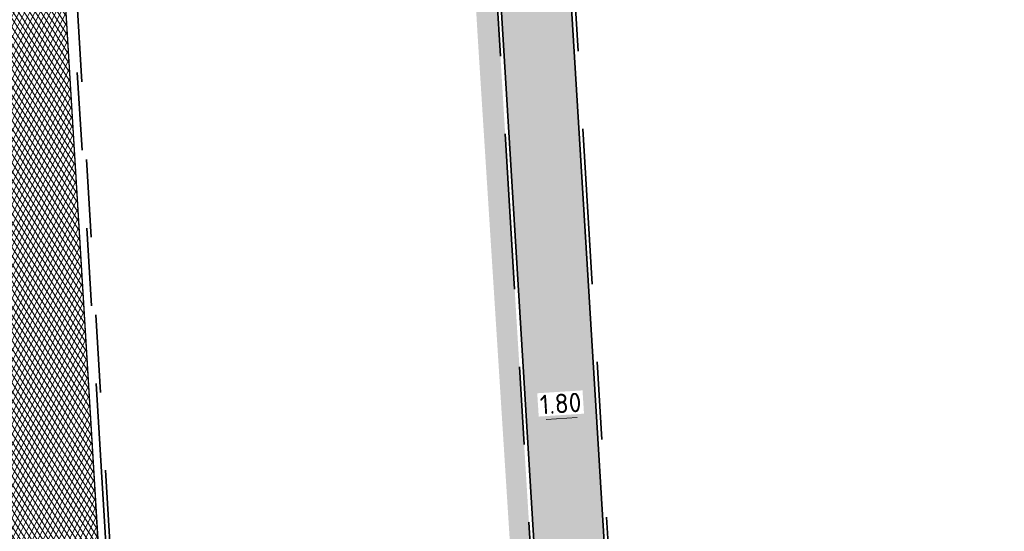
# Model space of a CAD drawing. Header units: metres. Extents: x 162305 to 163132, y 502542 to 502928.
# Tile 8 of 222: x 162394 to 162419, y 502669 to 502683. Entities that reach past the tile are written whole.
import ezdxf

# ---------------------------------------------------------------- set-up
doc = ezdxf.new("R2010")
doc.units = ezdxf.units.M
for name, pattern in [('VH-OPSLUITBAND-SO', [10, 4, -2, 2, -2]), ('VH-TROTTOIRBAND-SO', [15, 5, -2, 2, -2, 2, -2]), ('ZZ-HIDDEN-SO', [4, 2, -2])]:
    doc.linetypes.add(name, pattern=pattern)
for name, color, linetype, lineweight in [('Default', 7, 'Continuous', 0), ('N-WB-BANDEN-VOORKANTBAND', 2, 'Continuous', 30), ('N-WE-GR-GRAS-A-200', 62, 'Continuous', 18), ('N-WE-VH-GESLOTENVERHARDING_ASFALT-A-200', 12, 'Continuous', 18), ('N-WE-VH-KANTOPSLUITING_BETONRUG-G', 7, 'ZZ-HIDDEN-SO', 35), ('N-WE-VH-KANTOPSLUITING_VOORKANTBAND-G', 50, 'Continuous', 35), ('N-WE-VH-OPENVERHARDING_TEGEL-A', 92, 'Continuous', 18), ('X-XX-AL-M', 7, 'Continuous', 18)]:
    doc.layers.add(name, color=color, linetype=linetype, lineweight=lineweight)
for name, color, linetype, lineweight, true_color in [('N-BH-VH-VERHARDING_TEGEL-Grijs', 253, 'Continuous', 13, 0x828282), ('N-WE-VH-KANTOPSLUITING_OPSLUITBAND_100X200-G', 150, 'VH-OPSLUITBAND-SO', 35, 0x007fff), ('N-WE-VH-KANTOPSLUITING_TROTTOIRBAND_180X200-G', 6, 'VH-TROTTOIRBAND-SO', 35, 0xff00ff)]:
    doc.layers.add(name, color=color, linetype=linetype, lineweight=lineweight, true_color=true_color)
doc.layers.add('X-XX-AL-HULPLIJN 01-G', color=1, linetype='Continuous', lineweight=18, true_color=0xff0000, plot=False)
doc.styles.add('NLCS-ISO-M200-T25', font='NLCS-ISO.ttf', dxfattribs={"height": 0.5})
doc.dimstyles.new('NLCS-M200-T25-PIJL_L2_H2', dxfattribs={"dimscale": 0.2, "dimtxt": 2.5, "dimasz": 2.5, "dimexe": 2, "dimexo": 2, "dimgap": 0.7, "dimtad": 1, "dimzin": 0, "dimdsep": 46, "dimtxsty": 'NLCS-ISO-M200-T25', "dimcen": 0, "dimdle": 2, "dimclrd": 256, "dimclre": 256, "dimclrt": 256, "dimazin": 0, "dimtfac": 1, "dimtdec": 3, "dimtofl": 0, "dimtmove": 0, "dimatfit": 3, "dimfxl": 2, "dimfxlon": 1, "dimtfillclr": 256, "dimtolj": 1, "dimtzin": 0, "dimlwd": -1, "dimlwe": -1, "dimarcsym": 0})

# ---------------------------------------------------------------- blocks, each defined once
blk = doc.blocks.new('*D157')
at = {"layer": 'Defpoints', "color": 0, "transparency": 16777216}
for p in [(162408.647949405, 502672.7332378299), (162406.8598815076, 502672.4831053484), (162406.8691511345, 502672.3379389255)]:
    blk.add_point(p, dxfattribs=at)
at = {"layer": 'X-XX-AL-M', "transparency": 16777216}
for p, q in [((162406.8691511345, 502672.3379389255), (162406.8946412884, 502671.9387519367)), ((162408.1668814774, 502672.4208057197), (162407.3681348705, 502672.3698016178)), ((162408.6658652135, 502672.4526684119), (162408.6913553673, 502672.0534814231))]:
    blk.add_line(p, q, dxfattribs=at)
for points in [[(162408.1615710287, 502672.5039696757), (162408.1721919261, 502672.3376417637), (162408.6658652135, 502672.4526684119)], [(162407.3628244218, 502672.4529655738), (162407.3734453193, 502672.2866376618), (162406.8691511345, 502672.3379389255)]]:
    blk.add_solid(points, dxfattribs=at)
at = {"layer": 'X-XX-AL-M', "transparency": 16777216, "insert": (162407.742655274, 502672.7845109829), "char_height": 0.5, "attachment_point": 5, "rotation": 3.653671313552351, "style": 'NLCS-ISO-M200-T25', "bg_fill": 3, "box_fill_scale": 1.1, "bg_fill_color": 256, "bg_fill_true_color": 13158600, "bg_fill_transparency": 0}
blk.add_mtext('\\A1;1.80', dxfattribs=at)

msp = doc.modelspace()

# ---------------------------------------------------------------- hatches: boundary and pattern name
at = {"layer": 'N-WE-GR-GRAS-A-200'}
h = msp.add_hatch(dxfattribs=at)
h.set_pattern_fill('AGR-GRAS_02-SO', color=256, scale=0.2, style=0, pattern_type=2)
h.set_pattern_definition([(0, (0, 0), (2, 2), [0.5, -1.5]), (0, (1.1, 1.2), (2, 2), [0.5, -1.5]), (90, (0.2, 0.7000000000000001), (-2, 2), [0.5, -1.5]), (90, (1, 1.4), (-2, 2), [0.5, -1.5]), (45, (0.4, 1.4), (0, 2.00000000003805), [0.5, -2.328427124]), (135, (1.1, 0), (-2.00000000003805, 0), [0.5, -2.328427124]), (26.56505119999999, (0.5, 0.6000000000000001), (2.000000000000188, 8.001289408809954e-10), [0.5, -3.972135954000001]), (26.56505119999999, (1.4, 1.6), (2.000000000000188, 8.001289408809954e-10), [0.5, -3.972135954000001]), (63.43494882, (1.4, 0), (1.019972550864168e-10, 2.000000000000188), [0.4999999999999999, -3.972135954]), (63.43494882, (0.5, 0.9), (1.019972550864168e-10, 2.000000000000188), [0.4999999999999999, -3.972135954]), (63.43494882, (1.2, 0.4), (1.019972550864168e-10, 2.000000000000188), [0.4999999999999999, -3.972135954]), (116.5650512, (0, 1.1), (-8.00129740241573e-10, 2.000000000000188), [0.4999999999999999, -3.972135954]), (153.43494882, (0.4, 0.3), (-2.000000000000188, 1.019979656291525e-10), [0.5, -3.972135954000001])])
h.paths.add_polyline_path([(162421.5165590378, 502819.7260517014), (162435.0341480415, 502820.5761715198), (162435.1688183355, 502820.4316233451), (162435.3426501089, 502820.2749681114), (162435.552850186, 502820.1206294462), (162435.8967156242, 502819.9441172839), (162436.2277402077, 502819.8405780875), (162436.6488709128, 502819.7886927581), (162442.0138132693, 502820.0949395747), (162442.1810611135, 502820.2103278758), (162442.3248732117, 502817.9525913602), (162445.007909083, 502818.1234939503), (162446.2444226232, 502817.2507322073), (162443.1915292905, 502817.0609060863), (162443.5109028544, 502811.9245559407), (162442.5054510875, 502811.8576059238), (162442.17, 502817.226), (162424.634, 502816.1300000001), (162424.643, 502815.982), (162424.9671399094, 502810.7714661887), (162422.0807124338, 502810.5898051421)])
edge = h.paths.add_edge_path(flags=16)
edge.add_ellipse((162362.043387, 502852.5697739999), major_axis=(-0.002383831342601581, 0.03742427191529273), ratio=0.9992283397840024, start_angle=0, end_angle=360, ccw=False)
edge = h.paths.add_edge_path(flags=16)
edge.add_ellipse((162362.5847170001, 502843.0740939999), major_axis=(-0.002383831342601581, 0.03742427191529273), ratio=0.9992283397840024, start_angle=0, end_angle=360, ccw=False)
edge = h.paths.add_edge_path(flags=16)
edge.add_ellipse((162361.374981, 502862.4700579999), major_axis=(-0.002383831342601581, 0.03742427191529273), ratio=0.9992283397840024, start_angle=0, end_angle=360, ccw=False)
h.paths.add_polyline_path([(162362.2190213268, 502859.5504481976), (162362.3188333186, 502859.5565773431), (162363.5149332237, 502840.0783135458), (162363.4151212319, 502840.0721844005), (162363.4427023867, 502839.6230304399), (162363.5425143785, 502839.6291595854), (162363.6292576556, 502838.2165615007), (162362.8224999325, 502838.1585549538), (162362.7862460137, 502838.484052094), (162362.7876825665, 502838.4841989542), (162362.7580411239, 502838.7741446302), (162362.163, 502845.4909999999), (162360.89836909, 502866.6763346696), (162361.8778000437, 502866.7387219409), (162362.2912521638, 502860.0057313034), (162362.191440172, 502859.9996021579)])
h.paths.add_polyline_path([(162370.3601271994, 502859.1295107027), (162370.1821962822, 502861.9228857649), (162370.463, 502861.9199999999), (162370.486, 502861.4019999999), (162370.7786257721, 502861.4149999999), (162370.814, 502860.8959999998), (162371.3365986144, 502860.9349999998), (162371.387, 502859.961), (162371.777, 502859.9789999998), (162371.7795167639, 502859.2226011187)])
edge = h.paths.add_edge_path(flags=16)
edge.add_ellipse((162389.543764, 502924.3068979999), major_axis=(-0.002385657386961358, 0.03745293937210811), ratio=0.9992283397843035, start_angle=0, end_angle=360, ccw=False)
edge = h.paths.add_edge_path(flags=16)
edge.add_ellipse((162379.964316, 502923.7109299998), major_axis=(-0.002385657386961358, 0.03745293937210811), ratio=0.9992283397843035, start_angle=0, end_angle=360, ccw=False)
h.paths.add_polyline_path([(162371.042, 502923.0409999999), (162371.029, 502923.5469999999), (162371.0223638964, 502923.6548720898), (162398.1123599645, 502925.3046281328), (162398.1452615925, 502924.7643634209)])
edge = h.paths.add_edge_path(flags=16)
edge.add_ellipse((162472.361153, 502871.472719), major_axis=(-0.002385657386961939, 0.03745293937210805), ratio=0.9992283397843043, start_angle=0, end_angle=360, ccw=False)
edge = h.paths.add_edge_path(flags=16)
edge.add_ellipse((162472.2864730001, 502872.403486), major_axis=(-0.002385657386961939, 0.03745293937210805), ratio=0.9992283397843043, start_angle=0, end_angle=360, ccw=False)
edge = h.paths.add_edge_path(flags=16)
edge.add_ellipse((162481.3114880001, 502872.9735409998), major_axis=(-0.002385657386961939, 0.03745293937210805), ratio=0.9992283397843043, start_angle=0, end_angle=360, ccw=False)
edge = h.paths.add_edge_path(flags=16)
edge.add_ellipse((162481.4002010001, 502872.0775119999), major_axis=(-0.002385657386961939, 0.03745293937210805), ratio=0.9992283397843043, start_angle=0, end_angle=360, ccw=False)
edge = h.paths.add_edge_path(flags=16)
edge.add_ellipse((162491.4805440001, 502873.637313), major_axis=(-0.002385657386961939, 0.03745293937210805), ratio=0.9992283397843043, start_angle=0, end_angle=360, ccw=False)
edge = h.paths.add_edge_path()
edge.add_line((162491.6143036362, 502871.717545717), (162490.495948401, 502871.6572610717))
edge.add_line((162490.495948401, 502871.6572610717), (162490.4911206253, 502871.770458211))
edge.add_line((162490.4911206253, 502871.770458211), (162478.1572766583, 502870.9921482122))
edge.add_line((162478.1572766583, 502870.9921482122), (162470.9743753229, 502870.6049558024))
edge.add_line((162470.9743753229, 502870.6049558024), (162470.8563556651, 502872.5000220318))
edge.add_line((162470.8563556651, 502872.5000220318), (162485.6270000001, 502873.4150000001))
edge.add_line((162485.6270000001, 502873.4150000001), (162493.227, 502873.874))
edge.add_line((162493.227, 502873.874), (162492.8458826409, 502880.3916842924))
edge.add_line((162492.8458826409, 502880.3916842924), (162493.9870089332, 502880.4646632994))
edge.add_line((162493.9870089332, 502880.4646632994), (162494.5185704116, 502871.8740994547))
edge.add_line((162494.5185704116, 502871.8740994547), (162491.6457403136, 502871.7192403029))
edge.add_ellipse((162491.6281880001, 502871.7524060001), major_axis=(-0.002385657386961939, 0.03745293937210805), ratio=0.9992283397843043, start_angle=204.2610710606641, end_angle=514.6215030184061)
h.paths.add_polyline_path([(162503.0755587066, 502855.4427169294), (162503.1753678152, 502855.4488928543), (162503.1815437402, 502855.3490837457), (162507.7228581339, 502855.6300883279), (162508.3250288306, 502845.8984091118), (162508.8258166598, 502845.9293965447), (162509.9220368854, 502845.9962164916), (162508.4797209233, 502869.3054814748), (162502.5611213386, 502868.9392541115), (162502.3616388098, 502868.2951169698), (162502.3731368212, 502866.8913389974)])
h.paths.add_polyline_path([(162538.7342247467, 502870.4526310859), (162538.7367962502, 502870.458550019), (162538.7430412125, 502870.4777147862), (162538.7473811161, 502870.496931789), (162538.7498959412, 502870.5159468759), (162538.7507036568, 502870.5345366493), (162538.7498980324, 502870.5531265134), (162538.7473853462, 502870.5721418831), (162538.7430476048, 502870.5913593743), (162538.7368047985, 502870.6105248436), (162538.7286236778, 502870.6293614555), (162538.7222540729, 502870.6408522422), (162538.7033428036, 502870.9382040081), (162537.9507959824, 502870.8903428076), (162537.9680789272, 502870.6185940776), (162537.964609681, 502870.6106081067), (162537.9583653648, 502870.5914438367), (162537.9540258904, 502870.5722273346), (162537.9515112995, 502870.5532127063), (162537.9507036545, 502870.5346233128), (162537.9515092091, 502870.5160338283), (162537.9540216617, 502870.4970189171), (162537.9583589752, 502870.4778019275), (162537.964601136, 502870.4586369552), (162537.9727813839, 502870.4398007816), (162537.9803143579, 502870.4262100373), (162537.9986571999, 502870.137795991), (162538.7512040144, 502870.1856571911)], flags=16)
edge = h.paths.add_edge_path(flags=16)
edge.add_ellipse((162531.9063522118, 502869.9819825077), major_axis=(-0.2500000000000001, 0), ratio=1, start_angle=-146.51130248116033, end_angle=206.7590416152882, ccw=False)
edge.add_line((162532.1148508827, 502870.1199256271), (162532.1295791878, 502870.0945423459))
edge = h.paths.add_edge_path(flags=16)
edge.add_ellipse((162511.918555, 502869.277477), major_axis=(-0.00238565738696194, 0.03745293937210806), ratio=0.9992283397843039, start_angle=0, end_angle=360, ccw=False)
edge = h.paths.add_edge_path(flags=16)
edge.add_ellipse((162522.496849, 502868.4620289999), major_axis=(-0.00238565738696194, 0.03745293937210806), ratio=0.9992283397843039, start_angle=0, end_angle=360, ccw=False)
edge = h.paths.add_edge_path(flags=16)
edge.add_ellipse((162522.447144, 502869.8904319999), major_axis=(-0.00238565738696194, 0.03745293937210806), ratio=0.9992283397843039, start_angle=0, end_angle=360, ccw=False)
edge = h.paths.add_edge_path(flags=16)
edge.add_ellipse((162532.378619, 502869.05672), major_axis=(-0.00238565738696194, 0.03745293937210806), ratio=0.9992283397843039, start_angle=0, end_angle=360, ccw=False)
edge = h.paths.add_edge_path()
edge.add_line((162511.9016605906, 502867.7473060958), (162510.2102112, 502867.6449842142))
edge.add_line((162510.2102112, 502867.6449842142), (162510.1085309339, 502869.3060766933))
edge.add_line((162510.1085309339, 502869.3060766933), (162538.7403474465, 502871.0777381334))
edge.add_line((162538.7403474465, 502871.0777381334), (162538.8441031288, 502869.3771517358))
edge.add_line((162538.8441031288, 502869.3771517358), (162511.9425193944, 502867.7497777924))
edge.add_ellipse((162511.920191, 502867.7799310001), major_axis=(-0.00238565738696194, 0.03745293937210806), ratio=0.9992283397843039, start_angle=212.895373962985, end_angle=506.7391838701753)
edge = h.paths.add_edge_path(flags=16)
edge.add_ellipse((162554.016631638, 502704.4069191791), major_axis=(-0.2500000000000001, 0), ratio=1, start_angle=-19.78060631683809, end_angle=333.4897362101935, ccw=False)
edge.add_line((162553.7813827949, 502704.4915240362), (162553.7929180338, 502704.5185087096))
edge = h.paths.add_edge_path()
edge.add_ellipse((162551.4431023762, 502714.7606002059), major_axis=(-0.5786424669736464, 0), ratio=1, start_angle=88.32756619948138, end_angle=98.42476321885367)
edge.add_line((162551.5278796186, 502714.1882018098), (162556.303, 502714.513))
edge.add_line((162556.303, 502714.513), (162556.577, 502710.1250000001))
edge.add_line((162556.577, 502710.1250000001), (162556.776, 502710.137))
edge.add_line((162556.776, 502710.137), (162556.8456714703, 502709.2360332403))
edge.add_line((162556.8456714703, 502709.2360332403), (162552.7317102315, 502708.9739843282))
edge.add_line((162552.7317102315, 502708.9739843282), (162552.9859847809, 502704.982074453))
edge.add_line((162552.9859847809, 502704.982074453), (162557.1540978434, 502705.2475726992))
edge.add_line((162557.1540978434, 502705.2475726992), (162557.1710000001, 502705.029))
edge.add_line((162557.1710000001, 502705.029), (162577.095, 502706.273))
edge.add_line((162577.095, 502706.273), (162577.2190000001, 502706.8259999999))
edge.add_line((162577.2190000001, 502706.8259999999), (162577.3048540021, 502705.3783479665))
edge.add_line((162577.3048540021, 502705.3783479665), (162549.7918656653, 502703.6927452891))
edge.add_line((162549.7918656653, 502703.6927452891), (162549.1598177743, 502713.8137040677))
edge.add_line((162549.1598177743, 502713.8137040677), (162549.361875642, 502713.8262496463))
edge.add_line((162549.361875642, 502713.8262496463), (162549.3556780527, 502713.9260674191))
edge.add_line((162549.3556780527, 502713.9260674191), (162550.2635827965, 502713.9824417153))
edge.add_ellipse((162550.2202014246, 502714.6810961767), major_axis=(-0.7000000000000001, 0), ratio=1, start_angle=93.55309047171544, end_angle=128.9931781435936)
edge.add_line((162550.6606609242, 502714.1370415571), (162551.426214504, 502714.1822042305))
edge = h.paths.add_edge_path(flags=16)
edge.add_ellipse((162508.182291, 502708.9626890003), major_axis=(-0.002385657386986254, 0.03745293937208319), ratio=0.9992283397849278, start_angle=0, end_angle=360, ccw=False)
edge = h.paths.add_edge_path(flags=16)
edge.add_ellipse((162498.418432, 502708.1386420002), major_axis=(-0.002385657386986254, 0.03745293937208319), ratio=0.9992283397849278, start_angle=0, end_angle=360, ccw=False)
edge = h.paths.add_edge_path(flags=16)
edge.add_ellipse((162487.92888, 502707.676082), major_axis=(-0.002385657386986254, 0.03745293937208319), ratio=0.9992283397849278, start_angle=0, end_angle=360, ccw=False)
edge = h.paths.add_edge_path(flags=16)
edge.add_ellipse((162478.21442, 502707.1048410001), major_axis=(-0.002385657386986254, 0.03745293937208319), ratio=0.9992283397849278, start_angle=0, end_angle=360, ccw=False)
h.paths.add_polyline_path([(162476.6849999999, 502707.0870000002), (162505.879, 502708.9120000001), (162539.79, 502710.978), (162539.8512384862, 502709.9872224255), (162476.7460532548, 502706.0992192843)])
edge = h.paths.add_edge_path(flags=16)
edge.add_ellipse((162395.834261, 502721.3618740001), major_axis=(-0.002383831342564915, 0.03742427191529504), ratio=0.999228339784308, start_angle=0, end_angle=360, ccw=False)
edge = h.paths.add_edge_path(flags=16)
edge.add_ellipse((162396.470102, 502711.1848960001), major_axis=(-0.002383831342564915, 0.03742427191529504), ratio=0.999228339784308, start_angle=0, end_angle=360, ccw=False)
edge = h.paths.add_edge_path()
edge.add_line((162395.3827017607, 502731.7149209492), (162396.765, 502708.907))
edge.add_line((162396.765, 502708.907), (162397.0362159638, 502704.3002450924))
edge.add_line((162397.0362159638, 502704.3002450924), (162396.2952306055, 502704.2557530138))
edge.add_line((162396.2952306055, 502704.2557530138), (162395.7976409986, 502704.6969723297))
edge.add_line((162395.7976409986, 502704.6969723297), (162394.0179850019, 502733.9348903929))
edge.add_line((162394.0179850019, 502733.9348903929), (162394.9004865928, 502734.9337845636))
edge.add_line((162394.9004865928, 502734.9337845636), (162395.1865293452, 502734.9517658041))
edge.add_line((162395.1865293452, 502734.9517658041), (162395.3786342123, 502731.7820354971))
edge.add_ellipse((162395.364097, 502731.7474740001), major_axis=(-0.002383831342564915, 0.03742427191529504), ratio=0.999228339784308, start_angle=333.5251489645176, end_angle=566.1216927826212)
edge = h.paths.add_edge_path(flags=16)
edge.add_ellipse((162599.331135, 502707.3641609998), major_axis=(-0.002385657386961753, 0.03745293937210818), ratio=0.9992283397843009, start_angle=0, end_angle=360, ccw=False)
edge = h.paths.add_edge_path(flags=16)
edge.add_ellipse((162589.564927, 502706.8229459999), major_axis=(-0.002385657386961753, 0.03745293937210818), ratio=0.9992283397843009, start_angle=0, end_angle=360, ccw=False)
edge = h.paths.add_edge_path()
edge.add_ellipse((162583.9606018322, 502706.2395809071), major_axis=(-0.25, 0), ratio=1, start_angle=93.48921757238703, end_angle=273.4892176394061)
edge.add_line((162583.9453866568, 502706.4891174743), (162583.9425624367, 502706.5354361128))
edge.add_line((162583.9425624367, 502706.5354361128), (162608.977, 502708.0619999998))
edge.add_line((162608.977, 502708.0619999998), (162609.0222481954, 502707.3215365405))
edge.add_line((162609.0222481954, 502707.3215365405), (162583.9881483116, 502705.7878047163))
edge.add_line((162583.9881483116, 502705.7878047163), (162583.9758170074, 502705.9900443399))
edge = h.paths.add_edge_path(flags=16)
edge.add_ellipse((162616.1438289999, 502666.5185710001), major_axis=(-0.002383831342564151, 0.03742427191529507), ratio=0.9992283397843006, start_angle=0, end_angle=360, ccw=False)
edge = h.paths.add_edge_path(flags=16)
edge.add_ellipse((162615.418174, 502676.4011740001), major_axis=(-0.002383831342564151, 0.03742427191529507), ratio=0.9992283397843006, start_angle=0, end_angle=360, ccw=False)
edge = h.paths.add_edge_path()
edge.add_ellipse((162615.4285143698, 502664.8072041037), major_axis=(-0.25, 0), ratio=1, start_angle=33.48920055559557, end_angle=333.4892346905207)
edge.add_line((162615.2048017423, 502664.9187955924), (162615.1525454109, 502664.9448619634))
edge.add_line((162615.1525454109, 502664.9448619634), (162613.958497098, 502684.041838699))
edge.add_line((162613.958497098, 502684.041838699), (162615.1414976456, 502684.115805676))
edge.add_line((162615.1414976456, 502684.115805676), (162615.159, 502683.7990000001))
edge.add_line((162615.159, 502683.7990000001), (162616.3066053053, 502665.5481842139))
edge.add_line((162616.3066053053, 502665.5481842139), (162616.3033225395, 502665.5336481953))
edge.add_line((162616.3033225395, 502665.5336481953), (162616.3008077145, 502665.514633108))
edge.add_line((162616.3008077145, 502665.514633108), (162616.2999999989, 502665.4960433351))
edge.add_line((162616.2999999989, 502665.4960433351), (162616.3008056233, 502665.4774534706))
edge.add_line((162616.3008056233, 502665.4774534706), (162616.3033183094, 502665.4584381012))
edge.add_line((162616.3033183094, 502665.4584381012), (162616.3076560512, 502665.4392206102))
edge.add_line((162616.3076560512, 502665.4392206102), (162616.3138988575, 502665.4200551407))
edge.add_line((162616.3138988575, 502665.4200551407), (162616.314791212, 502665.4180005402))
edge.add_line((162616.314791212, 502665.4180005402), (162616.722, 502658.942))
edge.add_line((162616.722, 502658.942), (162615.5333526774, 502658.8544320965))
edge.add_line((162615.5333526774, 502658.8544320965), (162615.1717733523, 502664.6373404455))
edge.add_line((162615.1717733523, 502664.6373404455), (162615.2200169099, 502664.6692591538))
h.paths.add_polyline_path([(162613.8066207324, 502655.3830135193), (162613.5983157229, 502658.7118775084), (162613.6383711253, 502658.7148283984), (162613.9336933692, 502653.9916007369), (162582.143659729, 502652.0176703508), (162582.0627495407, 502653.3171170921)])
h.paths.add_polyline_path([(162630.4243863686, 502647.5564365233), (162630.6988101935, 502642.625785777), (162628.400261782, 502642.4938657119), (162627.7770362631, 502642.4580970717), (162627.7860277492, 502642.2775601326), (162603.4329293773, 502640.7654094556), (162603.1143130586, 502645.8967066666), (162602.0771908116, 502645.8411463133), (162602.1052835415, 502645.3920240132), (162602.140627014, 502645.3942347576), (162602.4673671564, 502640.0490361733), (162633.8554516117, 502641.9628847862), (162634.1446303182, 502641.9819357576), (162633.8808725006, 502644.367061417), (162633.7172807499, 502644.9995907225), (162633.3784737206, 502645.7268571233), (162632.876258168, 502646.363503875), (162632.2858631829, 502646.8539192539), (162631.6236958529, 502647.2106270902)])
edge = h.paths.add_edge_path(flags=16)
edge.add_ellipse((162567.844551, 502652.1996749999), major_axis=(-0.002385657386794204, 0.03745293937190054), ratio=0.9992283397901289, start_angle=0, end_angle=360, ccw=False)
edge = h.paths.add_edge_path()
edge.add_line((162548.0456737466, 502650.7682154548), (162548.0302749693, 502651.0150177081))
edge.add_line((162548.0302749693, 502651.0150177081), (162549.486, 502651.1087671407))
edge.add_line((162549.486, 502651.1087671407), (162549.486, 502650.5171653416))
edge.add_line((162549.486, 502650.5171653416), (162550.286, 502650.5171653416))
edge.add_line((162550.286, 502650.5171653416), (162550.286, 502651.1602875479))
edge.add_line((162550.286, 502651.1602875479), (162558.5596133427, 502651.6931124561))
edge.add_ellipse((162558.586846, 502651.7189099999), major_axis=(-0.002385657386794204, 0.03745293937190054), ratio=0.9992283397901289, start_angle=129.7834060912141, end_angle=230.2967654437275)
edge.add_line((162558.6171626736, 502651.6968186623), (162573.8774278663, 502652.679587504))
edge.add_line((162573.8774278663, 502652.679587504), (162573.9442433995, 502651.6087087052))
edge.add_line((162573.9442433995, 502651.6087087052), (162548.0933813, 502650.003587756))
edge.add_line((162548.0933813, 502650.003587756), (162548.0496484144, 502650.7045118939))
edge.add_ellipse((162548.027968, 502650.7351350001), major_axis=(-0.002385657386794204, 0.03745293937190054), ratio=0.9992283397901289, start_angle=211.6726546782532, end_angle=328.1783617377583)
edge = h.paths.add_edge_path(flags=16)
edge.add_ellipse((162430.664854, 502659.8648859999), major_axis=(-0.002385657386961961, 0.03745293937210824), ratio=0.999228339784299, start_angle=0, end_angle=360, ccw=False)
edge = h.paths.add_edge_path(flags=16)
edge.add_ellipse((162420.419076, 502659.6422339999), major_axis=(-0.002385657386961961, 0.03745293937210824), ratio=0.999228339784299, start_angle=0, end_angle=360, ccw=False)
edge = h.paths.add_edge_path(flags=16)
edge.add_ellipse((162411.255758, 502659.1550639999), major_axis=(-0.002385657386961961, 0.03745293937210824), ratio=0.999228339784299, start_angle=0, end_angle=360, ccw=False)
h.paths.add_polyline_path([(162435.5066193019, 502661.0433013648), (162435.3233302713, 502659.8573135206), (162409.6329158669, 502658.2621252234), (162409.5620526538, 502659.4211363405), (162417.3110000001, 502659.9086496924), (162417.3110000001, 502659.5641653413), (162418.1110000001, 502659.5641653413), (162418.1110000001, 502659.9623525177)])
edge = h.paths.add_edge_path()
edge.add_arc((162406.536, 502665.135), 0.2500000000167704, 314.1360549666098, 386.7590416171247)
edge.add_line((162406.759226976, 502665.2475598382), (162406.7444974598, 502665.27294495))
edge.add_arc((162406.5359999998, 502665.135), 0.2500000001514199, 33.48920055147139, 53.15212306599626)
edge.add_line((162406.685923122, 502665.3350576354), (162405.617, 502682.119))
edge.add_line((162405.617, 502682.119), (162404.587, 502699.361))
edge.add_line((162404.587, 502699.361), (162405.1143578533, 502699.3935952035))
edge.add_line((162405.1143578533, 502699.3935952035), (162407.5658656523, 502659.2976883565))
edge.add_line((162407.5658656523, 502659.2976883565), (162407.0728233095, 502659.2672141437))
edge.add_line((162407.0728233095, 502659.2672141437), (162407.068, 502659.3430000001))
edge.add_line((162407.068, 502659.3430000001), (162407.062, 502659.4299999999))
edge.add_line((162407.062, 502659.4299999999), (162406.7100911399, 502664.9555779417))
h.paths.add_polyline_path([(162384.1750049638, 502626.9891315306), (162385.0461632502, 502626.5921299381), (162372.824584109, 502599.0138271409), (162371.3350000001, 502595.4950000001), (162370.7215316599, 502593.4947695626), (162370.3940593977, 502591.742593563), (162370.27, 502590.8190000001), (162370.22, 502589.0400000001), (162370.38, 502587.0300000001), (162370.565, 502585.909), (162371.415, 502583.295), (162372.1925058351, 502581.7065360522), (162370.9084498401, 502584.3298946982), (162369.965918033, 502586.8058962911), (162369.7468094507, 502588.0398939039), (162369.6159284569, 502589.5431637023), (162369.6091660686, 502591.0279743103), (162369.7646776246, 502592.5846402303), (162370.1565436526, 502594.4288020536), (162370.7452851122, 502596.21519706), (162373.7388263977, 502603.1545829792), (162382.0728048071, 502622.3892297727), (162383.9823001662, 502627.0156439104)])
h.paths.add_polyline_path([(162633.5463762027, 502600.5126540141), (162633.8283551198, 502595.9714000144), (162634.9231162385, 502596.039376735), (162635.3607743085, 502596.0881576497), (162635.8073451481, 502596.2543479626), (162636.1271517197, 502596.4813361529), (162636.3947428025, 502596.7820698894), (162636.6092821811, 502597.1852952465), (162636.6796266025, 502597.5214881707), (162636.6916618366, 502597.8519463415), (162636.4580000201, 502601.6318122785), (162636.458, 502601.6900000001), (162604.9018155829, 502599.7525513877), (162604.8522315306, 502599.7495070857), (162605.1491306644, 502595.6509770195), (162605.3252974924, 502595.0911310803), (162605.5291921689, 502594.7712351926), (162606.0306337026, 502594.3268080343), (162606.4894983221, 502594.1006345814), (162606.9796067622, 502594.0141961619), (162607.3978853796, 502594.0296818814), (162607.3792933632, 502594.3291052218), (162607.4791011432, 502594.3353025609), (162607.1971222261, 502598.8765565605)])
at = {"layer": 'N-WE-VH-GESLOTENVERHARDING_ASFALT-A-200', "true_color": 0x656565}
h = msp.add_hatch(dxfattribs=at)
h.set_pattern_fill('AVH-ASFALT_LAAG1-SOD', color=251, scale=0.2, angle=3.485990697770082, pattern_type=2)
h.set_pattern_definition([(63.48599069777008, (0, 0), (-0.1073790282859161, 0.05356999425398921), []), (123.4859906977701, (0, 0), (-0.1000824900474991, -0.06620796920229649), [])])
h.paths.add_polyline_path([(162390.5849683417, 502665.6766610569), (162396.0486263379, 502666.0086979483), (162392.2466262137, 502728.4718008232), (162386.7960000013, 502728.0899999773), (162390.591532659, 502665.85461949)])
at = {"layer": 'N-WE-VH-OPENVERHARDING_TEGEL-A', "true_color": 0x333333}
h = msp.add_hatch(dxfattribs=at)
h.set_pattern_fill('AVH-TEGEL_300X300_HALFST', color=250, angle=273.0855276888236, pattern_type=2)
h.set_pattern_definition([(273.0855276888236, (0, 0), (0.1659305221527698, -0.2914911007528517), [0.2999999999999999, -0.2999999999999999]), (3.085527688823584, (0, 0), (-0.0161479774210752, 0.2995650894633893), [])])
h.paths.add_polyline_path([(162407.7426699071, 502658.0445620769), (162405.1965956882, 502699.6871604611), (162405.1966424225, 502699.6871633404), (162405.1904929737, 502699.7869740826), (162406.9870865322, 502699.8976641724), (162409.5392107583, 502658.1561142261)])

# ---------------------------------------------------------------- linework, layer by layer
at = {"layer": 'Default', "flags": 128}
msp.add_lwpolyline([(162392.2466262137, 502728.4718008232), (162396.0486354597, 502666.0086985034), (162390.5849683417, 502665.6766610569), (162390.5899999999, 502665.8099999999), (162390.4999999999, 502667.7499999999), (162389.7990195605, 502679.0929999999), (162389.834, 502679.0929999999), (162389.834, 502679.5929999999), (162389.7681203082, 502679.5929999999), (162388.660320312, 502697.5189999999), (162388.707, 502697.5189999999), (162388.7069999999, 502698.0189999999), (162388.6294210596, 502698.0189999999), (162387.665055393, 502713.624)], dxfattribs=at)
at = {"layer": 'N-BH-VH-VERHARDING_TEGEL-Grijs', "flags": 128}
msp.add_lwpolyline([(162407.7426699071, 502658.0445620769), (162405.1965956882, 502699.6871604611), (162405.1966424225, 502699.6871633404), (162405.1904929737, 502699.7869740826), (162406.9870865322, 502699.8976641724), (162409.5392107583, 502658.1561142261), (162407.7426699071, 502658.0445620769)], dxfattribs=at)
at = {"layer": 'N-WB-BANDEN-VOORKANTBAND', "flags": 128}
msp.add_lwpolyline([(162391.9595091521, 502733.1888389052), (162396.1315652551, 502664.6462471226), (162395.7948279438, 502670.1784948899)], dxfattribs=at)
at = {"layer": 'N-WE-VH-KANTOPSLUITING_BETONRUG-G'}
msp.add_line((162394.3399612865, 502699.018271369), (162396.4310094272, 502664.6645005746), dxfattribs=at)
at = {"layer": 'N-WE-VH-KANTOPSLUITING_OPSLUITBAND_100X200-G'}
for p, q in [((162405.096784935, 502699.6810110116), (162407.6367593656, 502658.1381783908)), ((162407.093, 502699.804), (162409.6329158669, 502658.2621252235))]:
    msp.add_line(p, q, dxfattribs=at)
at = {"layer": 'N-WE-VH-KANTOPSLUITING_TROTTOIRBAND_180X200-G'}
msp.add_line((162392.1597472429, 502733.1910084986), (162396.3311941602, 502664.6584250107), dxfattribs=at)
at = {"layer": 'N-WE-VH-KANTOPSLUITING_VOORKANTBAND-G'}
msp.add_lwpolyline([(162406.9870865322, 502699.8976641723), (162409.5392107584, 502658.1561142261), (162435.6989500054, 502659.7804441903), (162435.5884635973, 502661.5598258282), (162433.1293972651, 502701.5083204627)], close=True, dxfattribs=at)
msp.add_lwpolyline([(162394.2341568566, 502699.1119422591), (162405.1904929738, 502699.7869740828), (162407.7426699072, 502658.044562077), (162405.5671985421, 502657.9094810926, -0.1135747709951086), (162402.3370708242, 502658.4445779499), (162401.7663060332, 502657.0574126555)], format="xyb", dxfattribs=at)
at = {"layer": 'X-XX-AL-HULPLIJN 01-G', "flags": 128}
msp.add_lwpolyline([(162390.5849683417, 502665.6766610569), (162396.0486263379, 502666.0086979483), (162392.2466262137, 502728.4718008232), (162386.7960000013, 502728.0899999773), (162390.591532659, 502665.85461949)], close=True, dxfattribs=at)

# ---------------------------------------------------------------- next in the draw order: dimensions: what is measured, and where the dimension line sits
at = {"layer": 'X-XX-AL-M'}
dim = msp.add_linear_dim(base=(162406.8691511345, 502672.3379389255), p1=(162408.647949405, 502672.7332378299), p2=(162406.8598815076, 502672.4831053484), angle=3.653671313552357, dimstyle='NLCS-M200-T25-PIJL_L2_H2', override={"dimtfill": 1}, dxfattribs=at)
dim.commit()
dim.dimension.update_dxf_attribs({"geometry": '*D157', "text_midpoint": (162407.742655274, 502672.7845109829)})

doc.saveas('drawing.dxf')
